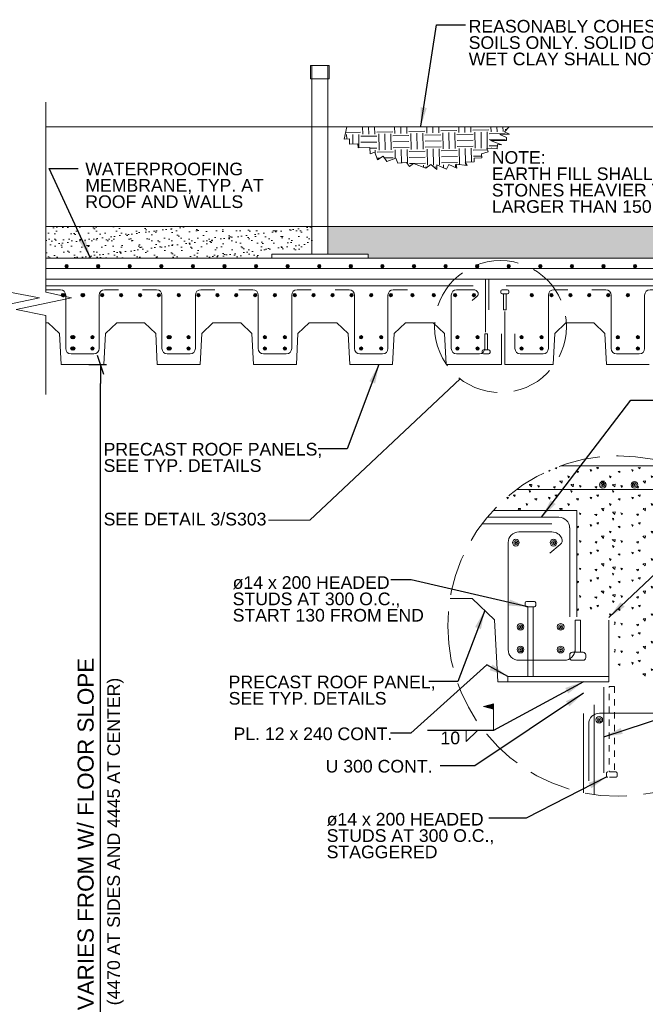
# Model space of a CAD drawing. Header units: millimetres. Extents: x 10617.8 to 10660.2, y 1160.5 to 1187.
# Tile 5 of 81: x 10632.4 to 10642.1, y 1169.5 to 1184.8. Entities that reach past the tile are written whole.
import ezdxf

# ---------------------------------------------------------------- set-up
doc = ezdxf.new("R2010")
doc.units = ezdxf.units.MM
doc.header["$LTSCALE"] = 0.1
doc.header["$MEASUREMENT"] = 0
doc.linetypes.add('DGN Style 3', pattern=[9.126915, 6.519225, -2.60769])
for name, color, linetype, lineweight in [('G-ANNO-PATT', 9, 'Continuous', 0), ('G-ANNO-TEXT', 7, 'Continuous', 0), ('Level 1', 7, 'Continuous', 0), ('S-FSTN-MISC', 12, 'Continuous', 13), ('S-REIN-RBAR', 5, 'Continuous', 13), ('S-WALL-LOAD', 3, 'Continuous', 13), ('S-WALL-NONL', 58, 'Continuous', 0)]:
    doc.layers.add(name, color=color, linetype=linetype, lineweight=lineweight)
doc.styles.add('1 20', font='arial.ttf', dxfattribs={"height": 0.25})
doc.dimstyles.new('1 20', dxfattribs={"dimscale": 0.00328, "dimtxt": 0.25, "dimasz": 90, "dimexe": 30, "dimexo": 30, "dimgap": 30, "dimtad": 1, "dimdec": 0, "dimlfac": 304.9, "dimzin": 11, "dimdsep": 46, "dimlunit": 5, "dimtxsty": '1 20', "dimblk": '_Oblique_0.3', "dimcen": 0.09, "dimadec": 4, "dimazin": 3, "dimtfac": 0.00328, "dimtdec": 0, "dimtofl": 0, "dimtmove": 0, "dimatfit": 3, "dimfxl": 1, "dimfrac": 2, "dimtolj": 1, "dimtzin": 11, "dimarcsym": 0})
pattern_1 = [(37.5, (0, 0), (-0.0062993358, 0.192682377), [0, -0.152, 0, -0.17, 0, -0.1625]), (7.5, (0, 0), (0.1769776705, 0.2822146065), [0, -0.082, 0, -0.137, 0, -0.0525]), (327.5, (-0.123, 0), (0.3114141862, 0.0005659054), [0, -0.05, 0, -0.18, 0, -0.235]), (317.5, (-0.123, 0), (0.3006126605, 0.0877675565), [0, -0.025, 0, -0.118, 0, -0.135])]

# ---------------------------------------------------------------- blocks, each defined once
blk = doc.blocks.new('REINFDOT')
for radius in [0.0794, 0.0476, 0.0159]:
    blk.add_circle((0, 0), radius)
blk = doc.blocks.new('REINF. DOT')
at = {"layer": 'S-REIN-RBAR', "xscale": 100, "yscale": 100, "zscale": 100, "rotation": 90.00000000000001}
blk.add_blockref('REINFDOT', (927.9, 624.6), dxfattribs=at)
blk = doc.blocks.new('*U11')
at = {"layer": 'S-REIN-RBAR'}
for p, q in [((-171.4, 152.4), (-104.8, 152.4)), ((104.8, 152.4), (171.5, 152.4)), ((-79.4, 127), (-79.4, -127)), ((79.4, -127), (79.4, 127)), ((-54, -152.4), (54, -152.4))]:
    blk.add_line(p, q, dxfattribs=at)
at = {"layer": 'S-REIN-RBAR', "extrusion": (0, 0, -1)}
for centre, start, end in [((104.8, 127), 90, 180), ((-104.8, 127), 0, 90)]:
    blk.add_arc(centre, 25.4, start, end, dxfattribs=at)
at = {"layer": 'S-REIN-RBAR'}
for centre, start, end in [((-54, -127), 180, 270), ((54, -127), 270, 0)]:
    blk.add_arc(centre, 25.4, start, end, dxfattribs=at)
blk = doc.blocks.new('*U12')
at = {"layer": 'S-REIN-RBAR'}
for p, q in [((125.5, 152.4), (58.8, 152.4)), ((33.4, 127), (33.4, -127)), ((-125.5, -127), (-125.5, -57.1)), ((8, -152.4), (-100.1, -152.4))]:
    blk.add_line(p, q, dxfattribs=at)
at = {"layer": 'S-REIN-RBAR', "extrusion": (0, 0, -1)}
blk.add_arc((-58.8, 127), 25.4, 0, 90, dxfattribs=at)
at = {"layer": 'S-REIN-RBAR'}
for centre, start, end in [((-100.1, -127), 180, 270), ((8, -127), 270, 0)]:
    blk.add_arc(centre, 25.4, start, end, dxfattribs=at)
blk = doc.blocks.new('*U14')
at = {"layer": 'G-ANNO-TEXT'}
for p, q in [((-6.3, 47.6), (-6.3, -28.6)), ((-19, -34.9), (-19, -41.3)), ((-12.7, -28.6), (12.7, -28.6)), ((19.1, -34.9), (19.1, -41.3)), ((-12.7, -47.6), (12.7, -47.6))]:
    blk.add_line(p, q, dxfattribs=at)
at = {"layer": 'G-ANNO-TEXT', "elevation": 0, "flags": 128}
blk.add_lwpolyline([(-6.3, 47.6), (6.4, 47.6), (6.4, -28.6)], dxfattribs=at)
at = {"layer": 'G-ANNO-TEXT', "extrusion": (0, 0, -1)}
for centre, start, end in [((12.7, -34.9), 0, 90), ((12.7, -41.3), 270, 0), ((-12.7, -34.9), 90, 180), ((-12.7, -41.3), 180, 270)]:
    blk.add_arc(centre, 6.35, start, end, dxfattribs=at)
blk = doc.blocks.new('*U13')
at = {"layer": 'S-REIN-RBAR'}
for p, q in [((-54, 152.4), (24.6, 152.4)), ((-79.4, -127), (-79.4, 127)), ((44.3, 122.3), (19.4, 102)), ((79.4, -57.2), (79.4, -127)), ((54, -152.4), (-54, -152.4))]:
    blk.add_line(p, q, dxfattribs=at)
for centre, start, end in [((-54, 127), 90, 180), ((-54, -127), 180, 270), ((54, -127), 270, 0)]:
    blk.add_arc(centre, 25.4, start, end, dxfattribs=at)
at = {"layer": 'S-REIN-RBAR', "extrusion": (0, 0, -1)}
for centre, radius, start, end in [((-24.6, 127), 25.4, 90, 156.1614), ((-36.2, 132.1), 12.7, 156.1614, 230.717)]:
    blk.add_arc(centre, radius, start, end, dxfattribs=at)
blk = doc.blocks.new('field')
at = {"layer": 'Level 1'}
for p, q in [((-2.38, 5.71), (0, 6.35)), ((-2.38, 5.71), (0, 5.08)), ((0, 0), (0, 6.35))]:
    blk.add_line(p, q, dxfattribs=at)
for points in [[(-0.05, 6.28), (-2.18, 5.71), (-0.05, 5.14)], [(-0.1, 6.22), (-1.99, 5.71), (-0.1, 5.21)], [(-0.15, 6.15), (-1.79, 5.71), (-0.15, 5.27)], [(-0.2, 6.09), (-1.59, 5.71), (-0.2, 5.34)], [(-0.25, 6.02), (-1.4, 5.71), (-0.25, 5.41)], [(-0.3, 5.95), (-1.2, 5.71), (-0.3, 5.47)], [(-0.36, 5.54), (-0.36, 5.89), (-1, 5.71)], [(-0.41, 5.61), (-0.41, 5.82), (-0.81, 5.71)], [(-0.46, 5.67), (-0.46, 5.75), (-0.61, 5.71)]]:
    blk.add_3dface(points, dxfattribs=at)
blk = doc.blocks.new('*U19')
at = {"layer": 'G-ANNO-TEXT'}
for p, q in [((-6.4, 76.2), (-6.4, -88.9)), ((-12.7, -92.1), (-12.7, -98.4)), ((-9.5, -88.9), (9.5, -88.9)), ((12.7, -92.1), (12.7, -98.4)), ((-9.5, -101.6), (9.5, -101.6))]:
    blk.add_line(p, q, dxfattribs=at)
at = {"layer": 'G-ANNO-TEXT', "flags": 128}
blk.add_lwpolyline([(-6.4, 76.2), (6.3, 76.2), (6.3, -88.9)], dxfattribs=at)
at = {"layer": 'G-ANNO-TEXT', "extrusion": (0, 0, -1)}
for centre, start, end in [((9.5, -92.1), 0, 90), ((-9.5, -92.1), 90, 180), ((9.5, -98.4), 270, 0), ((-9.5, -98.4), 180, 270)]:
    blk.add_arc(centre, 3.17, start, end, dxfattribs=at)
blk = doc.blocks.new('REINF. DOT_1')
at = {"layer": 'S-REIN-RBAR', "extrusion": (0, 0, -1), "xscale": 100, "yscale": -100, "zscale": 100, "rotation": 89.99999999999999}
blk.add_blockref('REINFDOT', (-927.9, 624.6), dxfattribs=at)
blk = doc.blocks.new('*U22')
at = {"layer": 'G-ANNO-TEXT', "linetype": 'DGN Style 3'}
for p, q in [((-6.4, 76.2), (-6.4, -127)), ((-12.7, -130.2), (-12.7, -136.5)), ((-9.5, -127), (9.5, -127)), ((-9.5, -139.7), (9.5, -139.7)), ((12.7, -130.2), (12.7, -136.5))]:
    blk.add_line(p, q, dxfattribs=at)
at = {"layer": 'G-ANNO-TEXT', "linetype": 'DGN Style 3', "extrusion": (0, 0, -1), "flags": 128}
blk.add_lwpolyline([(6.4, 76.2), (-6.4, 76.2), (-6.4, -127)], dxfattribs=at)
at = {"layer": 'G-ANNO-TEXT', "linetype": 'DGN Style 3', "extrusion": (0, 0, -1)}
for centre, radius, start, end in [((9.5, -130.2), 3.17, 0, 90), ((9.5, -136.5), 3.18, 270, 0), ((-9.5, -130.2), 3.18, 90, 180), ((-9.5, -136.5), 3.17, 180, 270)]:
    blk.add_arc(centre, radius, start, end, dxfattribs=at)
blk = doc.blocks.new('_Oblique_0.3')
at = {"color": 0, "linetype": 'ByBlock', "lineweight": -2}
for p, q in [((0, 0), (-1, 0)), ((0.5, 0.167), (-0.5, -0.167))]:
    blk.add_line(p, q, dxfattribs=at)
blk = doc.blocks.new('*D34')
at = {"layer": 'Defpoints', "color": 0, "lineweight": 0, "transparency": 16777216}
for p in [(10633.373, 1179.453, -0.293), (10633.653, 1179.453), (10632.805, 1164.828)]:
    blk.add_point(p, dxfattribs=at)
at = {"layer": 'G-ANNO-TEXT', "color": 0, "lineweight": -2, "transparency": 16777216}
for p, q in [((10633.472, 1179.453), (10633.751, 1179.453)), ((10633.653, 1165.124), (10633.653, 1179.158)), ((10632.903, 1164.828), (10633.751, 1164.828))]:
    blk.add_line(p, q, dxfattribs=at)
at = {"layer": 'G-ANNO-TEXT', "color": 0, "lineweight": -2, "transparency": 16777216, "xscale": 0.2952, "yscale": 0.2952, "zscale": 0.2952}
for p, rotation in [((10633.653, 1179.453), 90), ((10633.653, 1164.828), 270)]:
    blk.add_blockref('_Oblique_0.3', p, dxfattribs=dict(at, rotation=rotation))
at = {"layer": 'G-ANNO-TEXT', "color": 0, "transparency": 16777216, "insert": (10633.425, 1172.141), "char_height": 0.25, "attachment_point": 5, "rotation": 90, "style": '1 20'}
blk.add_mtext('\\A1;VARIES FROM W/ FLOOR SLOPE ', dxfattribs=at)

msp = doc.modelspace()

# ---------------------------------------------------------------- hatches: boundary and pattern name
at = {"layer": 'G-ANNO-PATT'}
h = msp.add_hatch(dxfattribs=at)
h.set_pattern_fill('EARTH', color=256, scale=0.00328, style=0, pattern_type=2)
h.set_pattern_definition([(91.073, (10638.662, 1183.8088), (-0.49043, -0.50915), [0.24994, -0.24994]), (91.073, (10638.91657, 1183.5636), (-0.49043, -0.50915), [0.24994, -0.24994]), (91.073, (10638.5683, 1183.80705), (-0.49043, -0.50915), [0.24994, -0.24994]), (91.073, (10638.82286, 1183.56183), (-0.49043, -0.50915), [0.24994, -0.24994]), (91.073, (10638.4746, 1183.8053), (-0.49043, -0.50915), [0.24994, -0.24994]), (91.073, (10638.72915, 1183.5601), (-0.49043, -0.50915), [0.24994, -0.24994]), (1.073, (10638.68914, 1184.02804), (-0.49043, -0.50915), [0.24994, -0.24994]), (1.073, (10638.4439, 1183.77347), (-0.49043, -0.50915), [0.24994, -0.24994]), (1.073, (10638.6909, 1183.93433), (-0.49043, -0.50915), [0.24994, -0.24994]), (1.073, (10638.4457, 1183.67976), (-0.49043, -0.50915), [0.24994, -0.24994]), (1.073, (10638.69265, 1183.8406), (-0.49043, -0.50915), [0.24994, -0.24994]), (1.073, (10638.44743, 1183.58605), (-0.49043, -0.50915), [0.24994, -0.24994])])
h.paths.add_polyline_path([(10637.4906, 1183.1555), (10637.4499, 1182.9674), (10637.5319, 1182.9709), (10637.5353, 1182.8888), (10637.6651, 1182.8943), (10637.6679, 1182.8284), (10637.849, 1182.836), (10637.8532, 1182.7362), (10637.929, 1182.7625), (10637.9698, 1182.645), (10638.0561, 1182.7018), (10638.1129, 1182.6155), (10638.2552, 1182.6712), (10638.2866, 1182.5912), (10638.4226, 1182.6018), (10638.4696, 1182.5415), (10638.5298, 1182.5885), (10638.7239, 1182.5157), (10638.8, 1182.5694), (10638.8949, 1182.4944), (10638.8936, 1182.5679), (10639.0452, 1182.4972), (10639.0799, 1182.5715), (10639.2063, 1182.5126), (10639.1974, 1182.5769), (10639.3648, 1182.5533), (10639.3337, 1182.6095), (10639.4773, 1182.6122), (10639.4762, 1182.6723), (10639.5931, 1182.6745), (10639.592, 1182.7347), (10639.6948, 1182.77), (10639.6752, 1182.8272), (10639.8343, 1182.8161), (10639.8391, 1182.8846), (10639.9076, 1182.8798), (10639.7317, 1182.9445), (10639.9785, 1182.9463), (10639.9782, 1182.99), (10639.8769, 1183.0408), (10640.0238, 1183.0435), (10639.9462, 1183.0822), (10640.0203, 1183.1555)])
h = msp.add_hatch(dxfattribs=at)
h.set_pattern_fill('CONCRETE', color=256, scale=0.00328, style=0, pattern_type=2)
h.set_pattern_definition([(140.3968, (10642.70418, 1176.96877), (-0.6484002, 0.4291716), [0.031242, -3.334983]), (140.3968, (10642.67804, 1176.66999), (-0.6484002, 0.4291716), [0.031242, -3.334983]), (140.3968, (10642.39085, 1176.910974), (-0.6484002, 0.4291716), [0.03124, -3.334983]), (82.1795, (10642.67804, 1176.66999), (-2e-09, -0.4291716), [0.024994, -4.740214]), (82.1795, (10642.70418, 1176.96877), (-2e-09, -0.4291716), [0.024994, -4.740214]), (82.1795, (10642.39085, 1176.910974), (-2e-09, -0.4291716), [0.024994, -4.740214]), (190.2326, (10642.680225, 1176.694902), (-4.53880167, -0.85834324), [0.026552, -7.221128]), (190.2326, (10642.706365, 1176.993684), (-4.53880167, -0.85834324), [0.026552, -7.221128]), (190.2326, (10642.39303, 1176.935886), (-4.53880167, -0.85834324), [0.026552, -7.221128]), (136.6028, (10642.7867, 1176.747032), (-3.2420012, 3.0042012), [0.046863, -6.1997]), (136.6028, (10642.311973, 1176.691805), (-3.2420012, 3.0042012), [0.046863, -6.1997]), (186.8622, (10642.792453, 1176.784093), (-3.2420012, -0.4291716), [0.039827, -7.144038]), (186.8622, (10642.317726, 1176.728867), (-3.2420012, -0.4291716), [0.039827, -7.144038]), (81.4086, (10642.7867, 1176.74703), (5e-09, -0.4291716), [0.03749, -4.30293]), (81.4086, (10642.311973, 1176.691805), (5e-09, -0.4291716), [0.03749, -4.30293]), (110.692, (10642.89051, 1176.82979), (-2e-09, -0.4291716), [0.03124, -1.803815]), (110.692, (10642.58844, 1176.93114), (-2e-09, -0.4291716), [0.03124, -1.803815]), (110.692, (10642.42073, 1176.6825), (-2e-09, -0.4291716), [0.03124, -1.803815]), (110.692, (10642.28637, 1177.0325), (-2e-09, -0.4291716), [0.03124, -1.803815]), (56.1196, (10642.89051, 1176.82979), (-1.9452007, -3.0042012), [0.024994, -4.627534]), (56.1196, (10642.42073, 1176.682495), (-1.9452007, -3.0042012), [0.024994, -4.627534]), (56.1196, (10642.588443, 1176.93114), (-1.9452007, -3.0042012), [0.024994, -4.627534]), (56.1196, (10642.286375, 1177.0325), (-1.9452007, -3.0042012), [0.024994, -4.627534]), (161.688, (10642.4347, 1176.70323), (-0.6484, 0.429172), [0.02655, -1.33942]), (161.688, (10642.9045, 1176.85052), (-0.6484, 0.429172), [0.02655, -1.33942]), (161.688, (10642.60243, 1176.95188), (-0.6484, 0.429172), [0.02655, -1.33942]), (161.688, (10642.30036, 1177.05323), (-0.6484, 0.429172), [0.02655, -1.33942])])
edge = h.paths.add_edge_path()
edge.add_arc((10641.7174, 1175.3806), 2.6515, 55.40558, 70.34126)
edge.add_line((10642.6094, 1177.8775), (10640.8254, 1177.8775))
edge.add_arc((10641.7174, 1175.3806), 2.6515, 109.65874, 137.26619)
edge.add_line((10639.7698, 1177.1799), (10641.073, 1177.1799))
edge.add_line((10641.073, 1177.1799), (10641.073, 1175.524))
edge.add_line((10641.073, 1175.524), (10641.4707, 1175.524))
edge.add_line((10641.4707, 1175.524), (10641.4707, 1175.524))
edge.add_arc((10641.4707, 1175.574), 0.05, 270, 359.94402)
edge.add_line((10641.5207, 1175.574), (10641.5207, 1175.574))
edge.add_line((10641.5207, 1175.574), (10641.5207, 1175.574))
edge.add_line((10641.5207, 1175.574), (10641.5207, 1176.0052))
edge.add_line((10641.5207, 1176.0052), (10641.5207, 1176.0052))
edge.add_line((10641.5207, 1176.0052), (10641.5207, 1176.0052))
edge.add_arc((10641.5707, 1176.0052), 0.05, 90, 179.96048, ccw=False)
edge.add_line((10641.5707, 1176.0551), (10641.5707, 1176.0552))
edge.add_line((10641.5707, 1176.0552), (10641.5728, 1176.0552))
edge.add_line((10641.5728, 1176.0552), (10641.5728, 1175.5136))
edge.add_line((10641.5728, 1175.5136), (10641.5895, 1175.5136))
edge.add_line((10641.5895, 1175.5136), (10641.5895, 1175.5137))
edge.add_arc((10641.5895, 1175.4471), 0.0666, 0, 90, ccw=False)
edge.add_line((10641.6561, 1175.4471), (10641.6561, 1175.447))
edge.add_line((10641.6561, 1175.447), (10641.6561, 1174.6639))
edge.add_line((10641.6561, 1174.6639), (10641.6561, 1174.6639))
edge.add_line((10641.6561, 1174.6639), (10641.6561, 1174.6639))
edge.add_arc((10641.7228, 1174.6639), 0.0666, 180.05586, 270)
edge.add_line((10641.7228, 1174.5973), (10641.7228, 1174.5972))
edge.add_line((10641.7228, 1174.5972), (10642.5101, 1174.5972))
edge.add_line((10642.5101, 1174.5972), (10642.5101, 1174.5973))
edge.add_arc((10642.5101, 1174.5306), 0.0666, 0, 90, ccw=False)
edge.add_line((10642.5767, 1174.5306), (10642.5768, 1174.5306))
edge.add_line((10642.5768, 1174.5306), (10642.5768, 1174.5139))
edge.add_line((10642.5768, 1174.5139), (10643.1766, 1174.5139))
edge.add_line((10643.1766, 1174.5139), (10643.2196, 1174.5139))
edge.add_line((10643.2196, 1174.5139), (10643.2228, 1177.5633))
at = {"layer": 'G-ANNO-TEXT'}
h = msp.add_hatch(dxfattribs=at)
h.set_pattern_fill('AR-SAND', color=256, scale=0.1, style=0)
h.set_pattern_definition(pattern_1)
h.paths.add_polyline_path([(10636.3225, 1181.1764), (10636.9474, 1181.1764), (10636.9474, 1181.6067), (10632.8051, 1181.6067), (10632.8051, 1181.1144), (10636.3225, 1181.1144)])
h = msp.add_hatch(dxfattribs=at)
h.set_pattern_fill('AR-SAND', color=256, scale=0.1, style=0)
h.set_pattern_definition(pattern_1)
h.paths.add_polyline_path([(10637.8221, 1181.1764), (10637.8221, 1181.1144), (10648.1509, 1181.1144), (10648.1509, 1181.1769), (10648.7758, 1181.1769), (10648.7758, 1181.6067), (10637.1973, 1181.6067), (10637.1973, 1181.1764)])

# ---------------------------------------------------------------- linework, layer by layer
at = {"layer": 'G-ANNO-PATT', "elevation": 89.1312, "flags": 128}
msp.add_lwpolyline([(10637.4906, 1183.1555), (10637.4499, 1182.9674), (10637.5319, 1182.9709), (10637.5353, 1182.8888), (10637.6651, 1182.8943), (10637.6679, 1182.8284), (10637.849, 1182.836), (10637.8532, 1182.7362), (10637.929, 1182.7625), (10637.9698, 1182.645), (10638.0561, 1182.7018), (10638.1129, 1182.6155), (10638.2552, 1182.6712), (10638.2866, 1182.5912), (10638.4226, 1182.6018), (10638.4696, 1182.5415), (10638.5298, 1182.5885), (10638.7239, 1182.5157), (10638.8, 1182.5694), (10638.8949, 1182.4944), (10638.8936, 1182.5679), (10639.0452, 1182.4972), (10639.0799, 1182.5715), (10639.2063, 1182.5126), (10639.1974, 1182.5769), (10639.3648, 1182.5533), (10639.3337, 1182.6095), (10639.4773, 1182.6122), (10639.4762, 1182.6723), (10639.5931, 1182.6745), (10639.592, 1182.7347), (10639.6948, 1182.77), (10639.6752, 1182.8272), (10639.8343, 1182.8161), (10639.8391, 1182.8846), (10639.9076, 1182.8798), (10639.7317, 1182.9445), (10639.9785, 1182.9463), (10639.9782, 1182.99), (10639.8769, 1183.0408), (10640.0238, 1183.0435), (10639.9462, 1183.0822), (10640.0203, 1183.1555), (10637.4906, 1183.1555)], close=True, dxfattribs=at)
at = {"layer": 'G-ANNO-TEXT'}
for p, q in [((10632.8051, 1183.1555, 89.6041), (10651.2611, 1183.1555, 89.4005)), ((10632.8051, 1181.6067, 89.4005), (10651.1189, 1181.6067, 89.4005)), ((10632.8051, 1180.7864, 89.4005), (10634.8589, 1180.7864, 89.4005)), ((10632.8051, 1180.7864, 89.1073), (10639.7052, 1180.7864, 89.1073)), ((10639.6531, 1180.7864, 89.1073), (10639.6531, 1179.9584, 89.1073)), ((10639.7052, 1180.7864, 89.1073), (10639.7052, 1180.3073, 89.1073)), ((10639.7052, 1180.7864, 89.1073), (10649.6505, 1180.7864, 89.1073)), ((10639.9551, 1179.4534, 89.1073), (10639.9551, 1180.2813, 89.1073)), ((10632.8051, 1180.1023, 89.1073), (10632.8396, 1180.1023, 89.1073)), ((10633.0149, 1179.9359, 89.1073), (10632.8396, 1180.1023, 89.1073)), ((10633.732, 1179.9359, 89.1073), (10633.9073, 1180.1023, 89.1073)), ((10633.9073, 1180.1023, 89.1073), (10634.3392, 1180.1023, 89.1073)), ((10634.5145, 1179.9359, 89.1073), (10634.3392, 1180.1023, 89.1073)), ((10635.2316, 1179.9359, 89.1073), (10635.407, 1180.1023, 89.1073)), ((10635.407, 1180.1023, 89.1073), (10635.8388, 1180.1023, 89.1073)), ((10636.0142, 1179.9359, 89.1073), (10635.8388, 1180.1023, 89.1073)), ((10636.7312, 1179.9359, 89.1073), (10636.9066, 1180.1023, 89.1073)), ((10636.9066, 1180.1023, 89.1073), (10637.3384, 1180.1023, 89.1073)), ((10637.5138, 1179.9359, 89.1073), (10637.3384, 1180.1023, 89.1073)), ((10638.2308, 1179.9359, 89.1073), (10638.4062, 1180.1023, 89.1073)), ((10638.4062, 1180.1023, 89.1073), (10638.838, 1180.1023, 89.1073)), ((10639.0134, 1179.9359, 89.1073), (10638.838, 1180.1023, 89.1073)), ((10640.7302, 1179.9359, 89.1073), (10640.9055, 1180.1023, 89.1073)), ((10640.9055, 1180.1023, 89.1073), (10641.3374, 1180.1023, 89.1073)), ((10641.5127, 1179.9359, 89.1073), (10641.3374, 1180.1023, 89.1073)), ((10633.0402, 1179.4534, 89.1073), (10633.0149, 1179.9359, 89.1073)), ((10633.7067, 1179.4534, 89.1073), (10633.732, 1179.9359, 89.1073)), ((10634.5398, 1179.4534, 89.1073), (10634.5145, 1179.9359, 89.1073)), ((10635.2063, 1179.4534, 89.1073), (10635.2316, 1179.9359, 89.1073)), ((10636.0394, 1179.4534, 89.1073), (10636.0142, 1179.9359, 89.1073)), ((10636.7059, 1179.4534, 89.1073), (10636.7312, 1179.9359, 89.1073)), ((10637.5391, 1179.4534, 89.1073), (10637.5138, 1179.9359, 89.1073)), ((10638.2056, 1179.4534, 89.1073), (10638.2308, 1179.9359, 89.1073)), ((10639.0387, 1179.4534, 89.1073), (10639.0134, 1179.9359, 89.1073)), ((10639.903, 1179.9324, 89.1073), (10639.903, 1179.4534, 89.1073)), ((10640.7049, 1179.4534, 89.1073), (10640.7302, 1179.9359, 89.1073)), ((10641.538, 1179.4534, 89.1073), (10641.5127, 1179.9359, 89.1073)), ((10633.0402, 1179.4534, 89.1073), (10633.7067, 1179.4534, 89.1073)), ((10634.5398, 1179.4534, 89.1073), (10635.2063, 1179.4534, 89.1073)), ((10636.0394, 1179.4534, 89.1073), (10636.7059, 1179.4534, 89.1073)), ((10637.5391, 1179.4534, 89.1073), (10638.2056, 1179.4534, 89.1073)), ((10639.0387, 1179.4534, 89.1073), (10639.903, 1179.4534, 89.1073)), ((10639.9551, 1179.4534, 89.1073), (10640.7049, 1179.4534, 89.1073)), ((10641.538, 1179.4534, 89.1073), (10642.2045, 1179.4534, 89.1073)), ((10639.7698, 1177.1799, 89.1073), (10641.073, 1177.1799, 89.1073)), ((10641.073, 1177.1799, 89.1073), (10641.073, 1175.524, 89.1073)), ((10639.1012, 1175.8118, 89.1073), (10639.4428, 1175.8118, 89.1073)), ((10639.7935, 1175.479, 89.1073), (10639.4428, 1175.8118, 89.1073)), ((10639.8441, 1174.5139, 89.1073), (10639.7935, 1175.479, 89.1073)), ((10641.5728, 1175.472, 89.1073), (10641.5728, 1174.5139, 89.1073)), ((10639.8441, 1174.5139, 89.1073), (10641.5728, 1174.5139, 89.1073)), ((10639.3525, 1173.5816, 89.1073), (10639.528, 1173.7539, 89.1073)), ((10639.3525, 1173.7536, 89.1073), (10639.3525, 1173.5816, 89.1073))]:
    msp.add_line(p, q, dxfattribs=at)
at = {"layer": 'G-ANNO-TEXT', "flags": 128}
for points, elevation in [([(10632.2396, 1183.5428), (10632.2396, 1181.0952), (10632.2396, 1180.584), (10632.7051, 1180.4931), (10631.8397, 1180.3113), (10632.2396, 1180.2204), (10632.2396, 1178.9868)], 89.1073), ([(10632.8051, 1183.5428), (10632.8051, 1181.0952), (10632.8051, 1180.584), (10633.205, 1180.4931), (10632.3396, 1180.3113), (10632.8051, 1180.2204), (10632.8051, 1178.9868)], 89.1073), ([(10632.8051, 1181.6067), (10651.1189, 1181.6067), (10651.1189, 1165.3737), (10655.3355, 1165.3737), (10655.3355, 1162.3744), (10655.1933, 1162.3744), (10652.9518, 1162.3744), (10652.9419, 1162.8743), (10654.8356, 1162.8743), (10654.8356, 1164.872), (10651.1704, 1164.8738), (10650.8273, 1164.8738), (10650.7155, 1164.8738), (10650.7024, 1165.4492), (10650.7024, 1179.534), (10650.7024, 1179.7814), (10650.7024, 1179.7814), (10650.7024, 1179.7814), (10650.7024, 1181.1144), (10632.8051, 1181.1144)], 89.4005), ([(10639.2572, 1179.2321), (10636.9144, 1177.03), (10636.2743, 1177.03)], 89.1073)]:
    msp.add_lwpolyline(points, dxfattribs=dict(at, elevation=elevation))
for points, elevation in [([(10636.3225, 1181.1764), (10636.9474, 1181.1764), (10636.9474, 1181.6067), (10632.8051, 1181.6067), (10632.8051, 1181.1144), (10636.3225, 1181.1144), (10636.3225, 1181.1764)], 89.4591), ([(10637.8221, 1181.1764), (10637.8221, 1181.1144), (10648.1509, 1181.1144), (10648.1509, 1181.1769), (10648.7758, 1181.1769), (10648.7758, 1181.6067), (10637.1973, 1181.6067), (10637.1973, 1181.1764), (10637.8221, 1181.1764)], 89.5917)]:
    msp.add_lwpolyline(points, close=True, dxfattribs=dict(at, elevation=elevation))
at = {"layer": 'G-ANNO-TEXT', "linetype": 'DGN Style 3', "extrusion": (0, 0, -1)}
for centre, radius in [((-10639.886, 1180.0453, -89.4005), 1.028), ((-10641.7174, 1175.3806, -89.6937), 2.6515)]:
    msp.add_circle(centre, radius, dxfattribs=at)
at = {"layer": 'G-ANNO-TEXT'}
msp.add_solid([(10639.9979, 1174.5972, 89.1073), (10639.7623, 1174.7817, 89.1073), (10639.7152, 1174.6952, 89.1073)], dxfattribs=at)
msp.add_3dface([(10639.9979, 1174.5972, 89.1073), (10641.5728, 1174.5972, 89.1073), (10641.5728, 1174.5139, 89.1073), (10639.9979, 1174.5139, 89.1073)], dxfattribs=at)
at = {"layer": 'S-FSTN-MISC'}
for p, q in [((10636.9474, 1181.1764, 89.6937), (10636.9474, 1184.1132, 89.6937)), ((10637.1973, 1181.1764, 89.6937), (10637.1973, 1184.1132, 89.6937))]:
    msp.add_line(p, q, dxfattribs=at)
for points in [[(10636.9265, 1184.1132, 89.6937), (10637.2181, 1184.1132, 89.6937), (10637.2181, 1183.9049, 89.6937), (10636.9265, 1183.9049, 89.6937)], [(10636.3225, 1181.1764, 89.6937), (10637.8221, 1181.1764, 89.6937), (10637.8221, 1181.1139, 89.6937), (10636.3225, 1181.1139, 89.6937)]]:
    msp.add_3dface(points, dxfattribs=at)
at = {"layer": 'S-REIN-RBAR'}
for p, q in [((10632.8051, 1180.9504, 89.1073), (10650.3647, 1180.9504, 89.1073)), ((10632.8051, 1180.6822, 89.1073), (10639.4604, 1180.6822, 89.1073)), ((10639.9729, 1180.6822, 89.1073), (10649.5412, 1180.6822, 89.1073)), ((10640.1346, 1177.5079, 93.7339), (10642.5012, 1177.5079, 93.7339)), ((10639.5963, 1176.9716, 89.1073), (10640.6876, 1176.9716, 89.1073)), ((10640.7969, 1177.0757, 93.7339), (10639.6785, 1177.0757, 93.7339)), ((10640.9636, 1175.524, 93.7339), (10640.9636, 1176.9091, 93.7339)), ((10641.4936, 1174.4292, 89.6937), (10641.4936, 1173.0962, 89.6937)), ((10641.3436, 1172.7556, 89.6937), (10641.3436, 1174.1545, 89.6937)), ((10642.9266, 1174.0232, 89.6937), (10641.4269, 1174.0232, 89.6937)), ((10641.2603, 1172.9713, 89.6937), (10641.2603, 1173.8566, 89.6937))]:
    msp.add_line(p, q, dxfattribs=at)
msp.add_arc((10640.7969, 1176.9091, 93.7339), 0.1666, 0, 90, dxfattribs=at)
at = {"layer": 'S-REIN-RBAR', "extrusion": (0, 0, -1)}
msp.add_arc((-10641.4269, 1173.8566, -89.6937), 0.1666, 0, 90, dxfattribs=at)
at = {"layer": 'S-WALL-LOAD'}
msp.add_line((10641.1771, 1172.7848, 89.6937), (10641.1771, 1174.0191, 89.6937), dxfattribs=at)
at = {"layer": 'S-WALL-NONL'}
msp.add_line((10640.8254, 1177.8775, 89.1073), (10642.6094, 1177.8775, 89.1073), dxfattribs=at)

# ---------------------------------------------------------------- block references
at = {"layer": 'G-ANNO-TEXT', "rotation": 180}
for name, p, xscale, yscale, zscale in [('*U14', (10639.9551, 1180.4636, 89.4005), 0.00328, 0.00328, 0.00328), ('*U19', (10640.3514, 1175.0971, 89.6937), 0.00656, 0.00656, 0.00656)]:
    msp.add_blockref(name, p, dxfattribs=dict(at, xscale=xscale, yscale=yscale, zscale=zscale))
at = {"layer": 'G-ANNO-TEXT'}
for p, xscale, yscale, zscale in [((10639.6609, 1179.7762, 89.4005), 0.00328, 0.00328, 0.00328), ((10641.0885, 1175.1596, 89.6937), 0.00656, 0.00656, 0.00656)]:
    msp.add_blockref('*U14', p, dxfattribs=dict(at, xscale=xscale, yscale=yscale, zscale=zscale))
at = {"layer": 'G-ANNO-TEXT', "linetype": 'DGN Style 3', "extrusion": (0, 0, -1), "xscale": 0.00656, "yscale": 0.00656, "zscale": 0.00656}
msp.add_blockref('*U22', (-10641.6192, 1173.9412, -89.6937), dxfattribs=at)
at = {"layer": 'Level 1', "xscale": 0.06559999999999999, "yscale": 0.06559999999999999, "zscale": 0.06559999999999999}
msp.add_blockref('field', (10639.7771, 1173.7536, 89.1073), dxfattribs=at)
at = {"layer": 'S-REIN-RBAR', "rotation": 180}
for p, xscale, yscale, zscale in [((10636.1701, 1183.0358, 89.6937), 0.00328, 0.00328, 0.00328), ((10636.6621, 1183.0358, 89.6937), 0.00328, 0.00328, 0.00328), ((10637.1541, 1183.0358, 89.6937), 0.00328, 0.00328, 0.00328), ((10637.6461, 1183.0358, 89.6937), 0.00328, 0.00328, 0.00328), ((10638.1381, 1183.0358, 89.6937), 0.00328, 0.00328, 0.00328), ((10638.6301, 1183.0358, 89.6937), 0.00328, 0.00328, 0.00328), ((10639.1221, 1183.0358, 89.6937), 0.00328, 0.00328, 0.00328), ((10639.6141, 1183.0358, 89.6937), 0.00328, 0.00328, 0.00328), ((10640.1061, 1183.0358, 89.6937), 0.00328, 0.00328, 0.00328), ((10640.5981, 1183.0358, 89.6937), 0.00328, 0.00328, 0.00328), ((10641.0901, 1183.0358, 89.6937), 0.00328, 0.00328, 0.00328), ((10641.5821, 1183.0358, 89.6937), 0.00328, 0.00328, 0.00328), ((10642.0741, 1183.0358, 89.6937), 0.00328, 0.00328, 0.00328), ((10642.5661, 1183.0358, 89.6937), 0.00328, 0.00328, 0.00328), ((10643.0581, 1183.0358, 89.6937), 0.00328, 0.00328, 0.00328), ((10643.5501, 1183.0358, 89.6937), 0.00328, 0.00328, 0.00328), ((10644.0421, 1183.0358, 89.6937), 0.00328, 0.00328, 0.00328), ((10644.5341, 1183.0358, 89.6937), 0.00328, 0.00328, 0.00328), ((10645.0261, 1183.0358, 89.6937), 0.00328, 0.00328, 0.00328), ((10636.1099, 1182.585, 89.4005), 0.00328, 0.00328, 0.00328), ((10636.1218, 1182.585, 89.6937), 0.00328, 0.00328, 0.00328), ((10636.4171, 1182.585, 89.4005), 0.00328, 0.00328, 0.00328), ((10636.429, 1182.585, 89.6937), 0.00328, 0.00328, 0.00328), ((10636.7243, 1182.585, 89.4005), 0.00328, 0.00328, 0.00328), ((10637.0194, 1182.585, 89.4005), 0.00328, 0.00328, 0.00328), ((10637.3145, 1182.585, 89.4005), 0.00328, 0.00328, 0.00328), ((10637.6095, 1182.585, 89.4005), 0.00328, 0.00328, 0.00328), ((10637.9167, 1182.585, 89.4005), 0.00328, 0.00328, 0.00328), ((10638.224, 1182.585, 89.4005), 0.00328, 0.00328, 0.00328), ((10638.519, 1182.585, 89.4005), 0.00328, 0.00328, 0.00328), ((10638.8141, 1182.585, 89.4005), 0.00328, 0.00328, 0.00328), ((10639.1091, 1182.585, 89.4005), 0.00328, 0.00328, 0.00328), ((10639.4164, 1182.585, 89.4005), 0.00328, 0.00328, 0.00328), ((10639.7236, 1182.585, 89.4005), 0.00328, 0.00328, 0.00328), ((10640.0186, 1182.585, 89.4005), 0.00328, 0.00328, 0.00328), ((10640.3137, 1182.585, 89.4005), 0.00328, 0.00328, 0.00328), ((10640.6088, 1182.585, 89.4005), 0.00328, 0.00328, 0.00328), ((10640.916, 1182.585, 89.4005), 0.00328, 0.00328, 0.00328), ((10641.2232, 1182.585, 89.4005), 0.00328, 0.00328, 0.00328), ((10641.5564, 1182.585, 89.4005), 0.00328, 0.00328, 0.00328), ((10641.8897, 1182.585, 89.4005), 0.00328, 0.00328, 0.00328), ((10642.2229, 1182.585, 89.4005), 0.00328, 0.00328, 0.00328), ((10642.5165, 1182.585, 89.4005), 0.00328, 0.00328, 0.00328), ((10643.4153, 1182.585, 89.4005), 0.00328, 0.00328, 0.00328), ((10643.7226, 1182.585, 89.4005), 0.00328, 0.00328, 0.00328), ((10644.0176, 1182.585, 89.4005), 0.00328, 0.00328, 0.00328), ((10644.3127, 1182.585, 89.4005), 0.00328, 0.00328, 0.00328), ((10644.6077, 1182.585, 89.4005), 0.00328, 0.00328, 0.00328), ((10644.915, 1182.585, 89.4005), 0.00328, 0.00328, 0.00328), ((10636.2597, 1181.929, 89.4005), 0.00328, 0.00328, 0.00328), ((10636.2767, 1181.929, 89.6937), 0.00328, 0.00328, 0.00328), ((10636.5721, 1181.929, 89.4005), 0.00328, 0.00328, 0.00328), ((10637.7593, 1181.929, 89.4005), 0.00328, 0.00328, 0.00328), ((10637.7776, 1181.929, 89.6937), 0.00328, 0.00328, 0.00328), ((10638.0717, 1181.929, 89.4005), 0.00328, 0.00328, 0.00328), ((10639.2589, 1181.929, 89.4005), 0.00328, 0.00328, 0.00328), ((10639.5713, 1181.929, 89.4005), 0.00328, 0.00328, 0.00328), ((10640.7585, 1181.929, 89.4005), 0.00328, 0.00328, 0.00328), ((10641.0709, 1181.929, 89.4005), 0.00328, 0.00328, 0.00328), ((10642.2594, 1181.929, 89.4005), 0.00328, 0.00328, 0.00328), ((10642.5718, 1181.929, 89.4005), 0.00328, 0.00328, 0.00328), ((10643.2579, 1181.929, 89.4005), 0.00328, 0.00328, 0.00328), ((10643.5703, 1181.929, 89.4005), 0.00328, 0.00328, 0.00328), ((10644.7575, 1181.929, 89.4005), 0.00328, 0.00328, 0.00328), ((10645.0699, 1181.929, 89.4005), 0.00328, 0.00328, 0.00328), ((10636.2597, 1181.7519, 89.4005), 0.00328, 0.00328, 0.00328), ((10636.2767, 1181.7519, 89.6937), 0.00328, 0.00328, 0.00328), ((10636.5721, 1181.7519, 89.4005), 0.00328, 0.00328, 0.00328), ((10637.7593, 1181.7519, 89.4005), 0.00328, 0.00328, 0.00328), ((10637.7776, 1181.7519, 89.6937), 0.00328, 0.00328, 0.00328), ((10638.0717, 1181.7519, 89.4005), 0.00328, 0.00328, 0.00328), ((10639.2589, 1181.7519, 89.4005), 0.00328, 0.00328, 0.00328), ((10639.5713, 1181.7519, 89.4005), 0.00328, 0.00328, 0.00328), ((10640.7585, 1181.7519, 89.4005), 0.00328, 0.00328, 0.00328), ((10641.0709, 1181.7519, 89.4005), 0.00328, 0.00328, 0.00328), ((10642.2594, 1181.7519, 89.4005), 0.00328, 0.00328, 0.00328), ((10642.5718, 1181.7519, 89.4005), 0.00328, 0.00328, 0.00328), ((10643.2579, 1181.7519, 89.4005), 0.00328, 0.00328, 0.00328), ((10643.5703, 1181.7519, 89.4005), 0.00328, 0.00328, 0.00328), ((10644.7575, 1181.7519, 89.4005), 0.00328, 0.00328, 0.00328), ((10645.0699, 1181.7519, 89.4005), 0.00328, 0.00328, 0.00328), ((10647.568, 1181.6787, 94.9068), 0.00656, 0.00656, 0.00656), ((10648.06, 1181.6787, 94.9068), 0.00656, 0.00656, 0.00656), ((10646.2126, 1180.7772, 89.6937), 0.00656, 0.00656, 0.00656), ((10646.7997, 1180.7772, 89.6937), 0.00656, 0.00656, 0.00656), ((10646.2855, 1179.465, 89.6937), 0.00656, 0.00656, 0.00656), ((10646.9104, 1179.465, 89.6937), 0.00656, 0.00656, 0.00656), ((10646.2855, 1179.111, 89.6937), 0.00656, 0.00656, 0.00656), ((10646.9104, 1179.111, 89.6937), 0.00656, 0.00656, 0.00656)]:
    msp.add_blockref('REINF. DOT', p, dxfattribs=dict(at, xscale=xscale, yscale=yscale, zscale=zscale))
at = {"layer": 'S-REIN-RBAR'}
for name, p, xscale, yscale, zscale in [('*U11', (10633.3735, 1180.1199, 89.1073), 0.00328, 0.00328, 0.00328), ('*U11', (10634.8731, 1180.1199, 89.1073), 0.00328, 0.00328, 0.00328), ('*U11', (10636.3727, 1180.1199, 89.1073), 0.00328, 0.00328, 0.00328), ('*U11', (10637.8723, 1180.1199, 89.1073), 0.00328, 0.00328, 0.00328), ('*U13', (10639.3797, 1180.1199, 89.1073), 0.00328, 0.00328, 0.00328), ('*U12', (10640.5227, 1180.1199, 89.1073), 0.00328, 0.00328, 0.00328), ('*U11', (10641.8713, 1180.1199, 89.1073), 0.00328, 0.00328, 0.00328), ('*U13', (10640.5262, 1175.8469, 89.1073), 0.00656, 0.00656, 0.00656)]:
    msp.add_blockref(name, p, dxfattribs=dict(at, xscale=xscale, yscale=yscale, zscale=zscale))
at = {"layer": 'S-REIN-RBAR', "extrusion": (0, 0, -1), "xscale": 0.00656, "yscale": 0.00656, "zscale": 0.00656, "rotation": 180}
msp.add_blockref('REINF. DOT_1', (-10635.3381, 1178.017, -89.6937), dxfattribs=at)

# ---------------------------------------------------------------- texts
at = {"layer": 'G-ANNO-TEXT', "color": 7, "char_height": 0.1968, "attachment_point": 1, "style": '1 20'}
for s, insert, line_spacing_factor in [('REASONABLY COHESIVE \\PSOILS ONLY. SOLID OR \\PWET CLAY SHALL NOT BE USED.', (10639.39, 1184.8234, 89.1073), 0.776524), ('NOTE:\\PEARTH FILL SHALL CONTAIN NO \\PSTONES HEAVIER THAN 5 KG OR\\PLARGER THAN 150 IN ANY DIMENSION', (10639.7503, 1182.7796, 89.1073), 0.776524), ('WATERPROOFING\\PMEMBRANE, TYP. AT\\PROOF AND WALLS', (10633.4181, 1182.5996, 89.4005), 0.776524), ('PRECAST ROOF PANELS,\\PSEE TYP. DETAILS', (10633.7034, 1178.2342, 89.4005), 0.776524), ('SEE DETAIL 3/S303', (10633.7034, 1177.1451, 89.4005), 0.6), ('ø14 x 200 HEADED \\PSTUDS AT 300 O.C., \\PSTART 130 FROM END', (10635.714, 1176.1572, 89.4005), 0.776524), ('PRECAST ROOF PANEL,\\PSEE TYP. DETAILS', (10635.6512, 1174.6082, 89.4005), 0.776524), ('PL. 12 x 240 CONT.', (10635.7269, 1173.8008, 89.4005), 0.6), ('10', (10638.9511, 1173.7363, 89.4005), 0.6), ('U 300 CONT.', (10637.1615, 1173.296, 89.4005), 0.6), ('ø14 x 200 HEADED \\PSTUDS AT 300 O.C., \\PSTAGGERED', (10637.1781, 1172.47, 89.4005), 0.776524)]:
    msp.add_mtext(s, dxfattribs=dict(at, insert=insert, line_spacing_factor=line_spacing_factor))
at = {"layer": 'G-ANNO-TEXT', "color": 7, "insert": (10633.7612, 1169.4725, 89.4005), "char_height": 0.1968, "attachment_point": 1, "rotation": 90, "line_spacing_factor": 0.6, "style": '1 20'}
msp.add_mtext('(4470 AT SIDES AND 4445 AT CENTER)', dxfattribs=at)

# ---------------------------------------------------------------- dimensions: what is measured, and where the dimension line sits
at = {"layer": 'G-ANNO-TEXT'}
dim = msp.add_linear_dim(base=(10633.6528, 1179.4534, 89.4005), p1=(10632.8051, 1164.8283, 89.4005), p2=(10633.3735, 1179.4534, 89.1073), angle=90, text='VARIES FROM W/ FLOOR SLOPE ', dimstyle='1 20', dxfattribs=at)
dim.commit()
dim.dimension.update_dxf_attribs({"geometry": '*D34', "text_midpoint": (10633.425, 1172.1409, 89.4005)})

# ---------------------------------------------------------------- leaders
for points in [[(10638.6455, 1183.1663, 89.4005), (10638.8876, 1184.7465, 89.4005), (10639.3385, 1184.7465, 89.4005)], [(10633.4998, 1181.1144, 89.4005), (10632.8575, 1182.5076, 89.4005), (10633.3084, 1182.5076, 89.4005)], [(10637.993, 1179.4534, 89.4005), (10637.4959, 1178.1421, 89.4005), (10637.045, 1178.1421, 89.4005)], [(10640.5273, 1177.0757, 89.4005), (10641.9168, 1178.8999, 89.4005), (10642.3677, 1178.8999, 89.4005)], [(10641.5728, 1175.5136, 89.1073), (10643.2835, 1177.1318, 89.1073), (10644.2471, 1177.1318, 89.1073)], [(10640.3098, 1175.6803, 89.1073), (10638.4946, 1176.0997, 89.1073), (10638.1773, 1176.0997, 89.1073)], [(10639.64, 1175.6247, 89.4005), (10639.2194, 1174.5151, 89.4005), (10638.7684, 1174.5151, 89.4005)], [(10639.9979, 1174.5972, 89.1073), (10639.6718, 1174.7749, 89.1073), (10638.4889, 1173.7128, 89.1073), (10638.1716, 1173.7128, 89.1073)], [(10641.1771, 1174.5139, 89.1073), (10639.7771, 1173.7536, 89.1073), (10638.7486, 1173.7536, 89.1073)], [(10641.4936, 1173.6543, 89.4005), (10644.2579, 1174.5687, 89.4005), (10644.7089, 1174.5687, 89.4005)], [(10641.1771, 1174.3342, 89.4005), (10639.4888, 1173.2047, 89.4005), (10638.9472, 1173.2047, 89.4005)], [(10641.542, 1173.0309, 89.4005), (10640.2883, 1172.3904, 89.4005), (10639.7061, 1172.3904, 89.4005)]]:
    msp.add_leader(points, dimstyle='1 20', override={"dimgap": 60}, dxfattribs=at)

doc.saveas('drawing.dxf')
